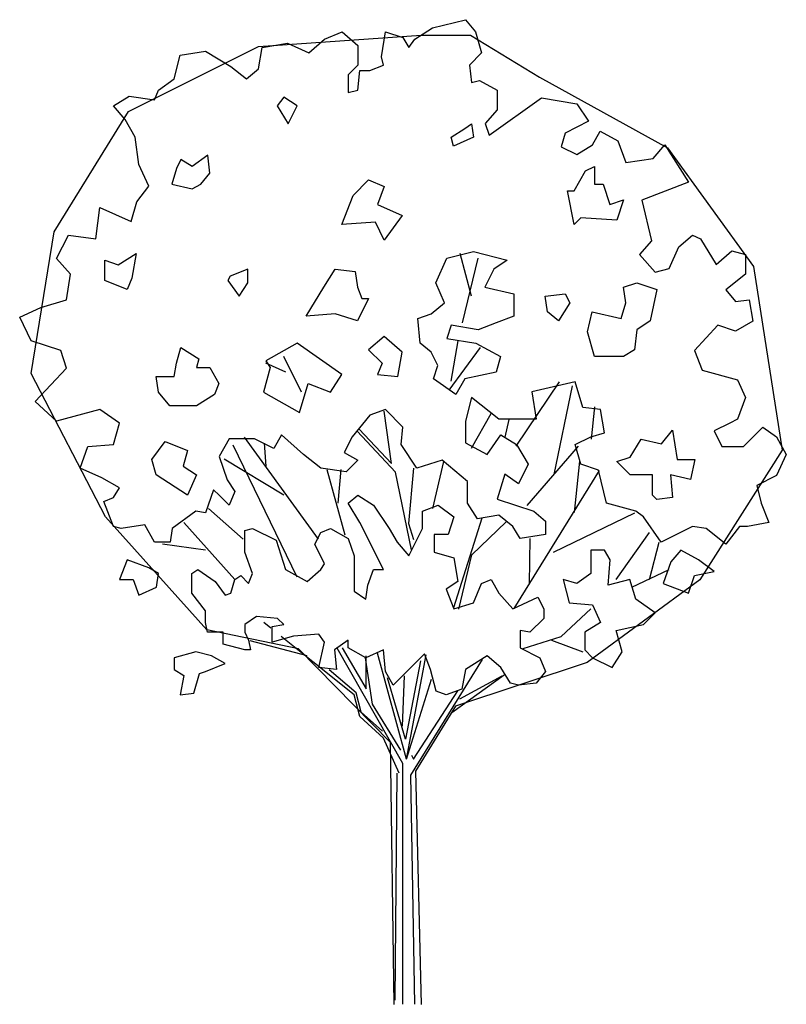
# Model space of a CAD drawing. Extents: x 26.2 to 35.6, y 15 to 27.1.
import ezdxf

# ---------------------------------------------------------------- set-up
doc = ezdxf.new("R2010")
doc.units = 0
doc.header["$MEASUREMENT"] = 0
doc.layers.get('0').update_dxf_attribs({"linetype": 'CONTINUOUS'})
doc.layers.add('TR_OUT', color=7, linetype='CONTINUOUS')

msp = doc.modelspace()

# ---------------------------------------------------------------- linework, layer by layer
for p, q in [((31.765, 23.71), (31.627, 24.232)), ((31.655, 23.38), (31.847, 24.177)), ((31.517, 22.665), (31.6, 23.16)), ((31.49, 22.555), (31.875, 23.077)), ((29.675, 22.527), (29.455, 22.967)), ((29.483, 22.775), (29.235, 22.885)), ((32.313, 21.866), (32.849, 22.657)), ((32.784, 21.518), (33.009, 22.608)), ((30.782, 21.653), (30.691, 22.296)), ((33.242, 21.95), (33.283, 22.35)), ((31.767, 21.839), (32.008, 22.265)), ((32.178, 21.977), (32.229, 22.194)), ((30.831, 21.543), (30.36, 22.05)), ((30.384, 22.075), (30.782, 21.653)), ((29.883, 20.721), (28.972, 21.977)), ((29.619, 20.255), (28.833, 21.878)), ((29.238, 21.62), (29.218, 21.902)), ((32.452, 21.133), (33.083, 21.866)), ((29.459, 21.26), (28.722, 21.706)), ((31.289, 21.096), (31.424, 21.678)), ((33.034, 21.047), (33.099, 21.679)), ((30.21, 20.768), (29.989, 21.573)), ((30.126, 21.162), (30.162, 21.579)), ((31.052, 21.592), (30.99, 20.912)), ((32.29, 19.87), (33.341, 21.567)), ((31.027, 20.588), (30.831, 21.543)), ((28.957, 20.719), (28.53, 21.099)), ((31.549, 19.879), (31.895, 20.985)), ((32.776, 20.559), (33.775, 21.043)), ((28.853, 20.224), (28.227, 20.924)), ((30.99, 20.912), (31.052, 20.715)), ((31.768, 20.527), (32.19, 20.936)), ((32.477, 20.17), (32.489, 20.727)), ((33.545, 20.224), (33.955, 20.801)), ((28.493, 20.584), (27.964, 20.658)), ((33.955, 20.224), (34.074, 20.682)), ((31.609, 19.859), (31.768, 20.527)), ((33.738, 20.129), (34.196, 20.346)), ((32.87, 19.523), (33.234, 19.863)), ((29.298, 19.627), (29.213, 19.695)), ((29.815, 19.212), (29.425, 19.525)), ((32.403, 19.376), (32.87, 19.523)), ((29.746, 19.286), (29.041, 19.47)), ((30.921, 17.962), (30.115, 19.382)), ((30.176, 19.384), (30.47, 18.88)), ((32.751, 19.478), (33.136, 19.335)), ((30.458, 19.261), (30.544, 18.692)), ((30.47, 18.88), (30.47, 19.286)), ((30.966, 18.016), (30.608, 19.319)), ((30.966, 18.016), (31.209, 19.3)), ((30.323, 18.806), (29.815, 19.212)), ((31.138, 19.224), (30.954, 18.261)), ((31.019, 17.819), (31.9, 19.241)), ((30.348, 18.831), (30.016, 19.113)), ((30.954, 18.261), (30.732, 19.015)), ((30.917, 18.421), (30.941, 19.04)), ((31.523, 18.589), (32.166, 19.052)), ((31.621, 18.757), (32.141, 19.04)), ((30.966, 18.016), (31.274, 18.999)), ((30.393, 18.54), (30.323, 18.806)), ((30.409, 18.593), (30.348, 18.831)), ((31.052, 18.016), (31.596, 18.855)), ((30.544, 18.692), (30.892, 18.126)), ((30.683, 18.274), (30.393, 18.54)), ((30.671, 18.36), (30.409, 18.593)), ((30.876, 17.844), (30.683, 18.274)), ((31.027, 18.065), (31.052, 18.016)), ((30.921, 15.001), (30.921, 17.962)), ((30.827, 15.05), (30.851, 17.844)), ((31.068, 15.001), (31.019, 17.819))]:
    msp.add_line(p, q)
for points in [[(28.493, 21.043), (28.374, 21.067), (28.083, 20.85), (28.059, 20.682), (27.866, 20.682), (27.747, 20.899), (27.457, 20.85), (27.363, 20.875), (27.244, 21.186), (27.363, 21.235), (27.436, 21.354), (27.219, 21.477), (26.953, 21.596), (27.047, 21.862), (27.363, 21.887), (27.436, 22.149), (27.195, 22.317), (26.662, 22.173), (26.4, 22.415), (26.785, 22.825), (26.712, 23.042), (26.351, 23.161), (26.208, 23.451), (26.47, 23.57), (26.785, 23.664), (26.834, 23.98), (26.662, 24.172), (26.81, 24.459), (27.146, 24.414), (27.195, 24.799), (27.58, 24.627), (27.649, 24.869), (27.797, 25.061), (27.674, 25.328), (27.629, 25.663), (27.506, 25.881), (27.363, 26.048), (27.555, 26.167), (27.866, 26.122), (27.915, 26.241), (28.108, 26.384), (28.182, 26.675), (28.493, 26.724), (28.804, 26.532), (28.996, 26.384), (29.144, 26.507), (29.189, 26.769), (29.504, 26.819), (29.766, 26.7), (29.959, 26.868), (30.176, 26.962), (30.368, 26.794), (30.368, 26.552), (30.249, 26.433), (30.249, 26.216), (30.368, 26.241), (30.393, 26.483), (30.515, 26.483), (30.683, 26.552), (30.659, 26.651), (30.708, 26.962), (30.921, 26.892), (30.994, 26.769), (31.068, 26.868), (31.285, 27.011), (31.691, 27.109), (31.813, 26.962), (31.887, 26.7), (31.74, 26.552), (31.764, 26.339), (31.863, 26.36), (32.08, 26.241), (32.08, 25.999), (31.932, 25.831), (31.981, 25.688), (32.628, 26.147), (33.062, 26.073), (33.206, 25.86), (32.919, 25.713), (32.87, 25.545), (33.062, 25.45), (33.255, 25.569), (33.349, 25.737), (33.566, 25.618), (33.664, 25.352), (34, 25.401), (34.143, 25.569), (34.434, 25.11), (33.861, 24.889), (33.979, 24.389), (33.832, 24.222), (34.024, 24.004), (34.196, 24.049), (34.315, 24.316), (34.483, 24.459), (34.581, 24.414), (34.774, 24.099), (34.966, 24.267), (35.134, 24.222), (35.134, 23.98), (34.893, 23.787), (35.011, 23.644), (35.179, 23.664), (35.228, 23.402), (35.011, 23.279), (34.794, 23.353), (34.508, 23.042), (34.602, 22.8), (35.036, 22.681), (35.134, 22.464), (35.036, 22.198), (34.942, 22.149), (34.749, 22.055), (34.843, 21.862), (35.11, 21.862), (35.351, 22.1), (35.519, 21.981), (35.638, 21.764), (35.519, 21.502), (35.277, 21.379), (35.327, 21.162), (35.421, 20.924), (35.159, 20.875), (35.06, 20.875), (34.893, 20.658), (34.651, 20.85), (34.483, 20.875), (34.098, 20.682), (33.881, 20.994), (33.881, 20.994), (33.787, 21.067), (33.427, 21.162), (33.328, 21.571), (33.111, 21.645), (33.042, 21.887), (33.234, 21.981), (33.402, 22.03), (33.353, 22.317), (33.136, 22.341), (33.042, 22.657), (32.509, 22.534), (32.559, 22.198), (32.1, 22.198), (31.764, 22.464), (31.691, 22.173), (31.691, 21.907), (31.957, 21.764), (32.125, 22.005), (32.317, 21.887), (32.464, 21.645), (32.342, 21.403), (32.174, 21.522), (32.08, 21.211), (32.534, 21.067), (32.677, 20.944), (32.677, 20.777), (32.366, 20.731), (32.272, 20.875), (32.1, 21.018), (31.838, 20.969), (31.715, 21.162), (31.715, 21.428), (31.404, 21.694), (31.093, 21.596), (30.9, 21.887), (30.921, 22.1), (30.708, 22.317), (30.515, 22.247), (30.298, 21.981), (30.2, 21.788), (30.368, 21.694), (30.225, 21.547), (29.914, 21.596), (29.697, 21.764), (29.43, 22.005), (29.336, 21.837), (29.095, 21.956), (28.783, 21.956), (28.661, 21.739), (28.759, 21.452), (28.853, 21.309), (28.783, 21.137), (28.661, 21.26), (28.592, 21.329), (28.493, 21.043)], [(29.62, 26.048), (29.455, 26.158), (29.373, 26.048), (29.51, 25.828)], [(31.682, 25.773), (31.765, 25.828), (31.792, 25.663), (31.545, 25.553), (31.517, 25.663)], [(28.548, 25.223), (28.521, 25.443), (28.328, 25.305), (28.191, 25.388), (28.136, 25.278), (28.081, 25.085), (28.328, 25.03), (28.438, 25.085)], [(33.167, 25.25), (33.277, 25.305), (33.277, 25.085), (33.387, 25.085), (33.469, 24.838), (33.634, 24.893), (33.552, 24.645), (33.112, 24.673), (33.029, 24.59), (32.947, 25.003), (33.029, 25.003)], [(30.308, 24.948), (30.5, 25.14), (30.693, 25.058), (30.61, 24.838), (30.913, 24.7), (30.693, 24.398), (30.583, 24.618), (30.17, 24.59)], [(27.256, 23.902), (27.256, 24.15), (27.421, 24.095), (27.641, 24.232), (27.586, 23.93), (27.531, 23.792)], [(31.572, 22.5), (31.297, 22.692), (31.352, 22.857), (31.27, 23.022), (31.132, 23.132), (31.105, 23.435), (31.27, 23.49), (31.435, 23.627), (31.325, 23.875), (31.462, 24.177), (31.792, 24.26), (32.205, 24.15), (32.04, 24.04), (31.93, 23.82), (32.287, 23.737), (32.287, 23.462), (32.067, 23.38), (31.847, 23.297), (31.517, 23.352), (31.462, 23.187), (31.82, 23.132), (32.122, 22.967), (32.067, 22.775), (31.682, 22.692)], [(28.796, 23.957), (28.768, 23.902), (28.906, 23.71), (29.016, 23.875), (29.016, 24.04)], [(29.95, 23.82), (30.088, 24.04), (30.335, 24.012), (30.363, 23.82), (30.418, 23.682), (30.5, 23.682), (30.363, 23.407), (30.088, 23.49), (29.73, 23.462)], [(33.194, 23.27), (33.249, 23.517), (33.607, 23.435), (33.662, 23.627), (33.634, 23.82), (33.799, 23.875), (34.047, 23.792), (33.964, 23.407), (33.799, 23.297), (33.772, 23.05), (33.634, 22.967), (33.277, 22.967)], [(32.7, 23.517), (32.672, 23.71), (32.919, 23.737), (32.974, 23.627), (32.837, 23.407)], [(30.033, 22.527), (30.17, 22.747), (29.62, 23.132), (29.235, 22.912), (29.29, 22.83), (29.208, 22.527), (29.648, 22.28), (29.758, 22.637)], [(30.858, 22.72), (30.913, 23.022), (30.693, 23.215), (30.5, 23.05), (30.665, 22.885), (30.61, 22.747)], [(28.383, 22.83), (28.548, 22.83), (28.658, 22.637), (28.603, 22.5), (28.383, 22.362), (28.053, 22.362), (27.916, 22.527), (27.888, 22.72), (28.108, 22.72), (28.136, 22.885), (28.191, 23.077), (28.411, 22.94)], [(33.717, 21.73), (33.854, 21.95), (34.102, 21.895), (34.239, 22.06), (34.294, 21.702), (34.514, 21.702), (34.459, 21.455), (34.212, 21.51), (34.239, 21.235), (34.047, 21.207), (33.992, 21.262), (33.992, 21.51), (33.717, 21.51), (33.552, 21.675)], [(27.888, 21.51), (27.833, 21.702), (27.998, 21.922), (28.273, 21.812), (28.218, 21.62), (28.383, 21.51), (28.273, 21.262)], [(29.381, 19.744), (29.119, 19.769), (28.976, 19.671), (28.976, 19.576), (29.021, 19.478), (29.045, 19.359), (28.976, 19.359), (28.71, 19.429), (28.71, 19.576), (28.517, 19.576), (28.493, 19.695), (28.493, 19.838), (28.325, 20.056), (28.325, 20.297), (28.399, 20.346), (28.611, 20.199), (28.734, 20.031), (28.804, 20.056), (28.853, 20.224), (28.927, 20.273), (29.021, 20.174), (29.07, 20.297), (28.976, 20.559), (28.976, 20.826), (29.07, 20.85), (29.361, 20.707), (29.479, 20.346), (29.746, 20.199), (29.914, 20.346), (29.959, 20.416), (29.84, 20.658), (29.914, 20.801), (30.032, 20.85), (30.249, 20.731), (30.323, 20.514), (30.323, 20.248), (30.323, 20.08), (30.466, 19.982), (30.491, 20.154), (30.56, 20.346), (30.683, 20.346), (30.393, 20.924), (30.249, 21.162), (30.368, 21.26), (30.56, 21.137), (30.753, 20.85), (30.851, 20.682), (30.994, 20.514), (31.162, 20.85), (31.162, 21.067), (31.355, 21.137), (31.547, 20.994), (31.478, 20.777), (31.306, 20.777), (31.306, 20.559), (31.547, 20.49), (31.596, 20.199), (31.453, 20.105), (31.547, 19.863), (31.789, 19.937), (31.887, 20.174), (32.006, 20.224), (32.1, 20.056), (32.272, 19.863), (32.583, 20.006), (32.657, 19.863), (32.657, 19.744), (32.485, 19.576), (32.366, 19.597), (32.366, 19.384), (32.608, 19.261), (32.677, 19.093), (32.559, 18.95), (32.342, 18.925), (32.247, 18.95), (32.125, 19.142), (31.957, 19.286), (31.691, 19.118), (31.646, 18.876), (31.453, 18.806), (31.33, 18.851), (31.261, 19.118), (31.187, 19.31), (31.019, 19.142), (30.802, 18.925), (30.708, 19.093), (30.683, 19.359), (30.466, 19.261), (30.249, 19.384), (30.249, 19.478), (30.081, 19.359), (30.106, 19.118), (29.889, 19.142), (29.959, 19.453), (29.889, 19.552), (29.574, 19.527), (29.312, 19.453), (29.312, 19.646), (29.455, 19.671)], [(27.797, 20.367), (27.53, 20.465), (27.436, 20.224), (27.604, 20.224), (27.674, 20.031), (27.891, 20.129), (27.915, 20.297)], [(33.472, 20.465), (33.402, 20.584), (33.234, 20.584), (33.234, 20.297), (33.062, 20.174), (32.894, 20.224), (32.968, 19.937), (33.255, 19.912), (33.353, 19.695), (33.161, 19.576), (33.161, 19.359), (33.255, 19.261), (33.496, 19.142), (33.619, 19.335), (33.545, 19.597), (33.881, 19.671), (34.024, 19.814), (33.787, 19.982), (33.713, 20.224), (33.447, 20.154)], [(34.34, 20.584), (34.217, 20.441), (34.123, 20.174), (34.434, 20.056), (34.508, 20.273), (34.749, 20.322), (34.557, 20.465)], [(28.566, 19.286), (28.374, 19.335), (28.108, 19.261), (28.108, 19.118), (28.227, 19.044), (28.182, 18.806), (28.349, 18.827), (28.419, 19.068), (28.493, 19.093), (28.734, 19.191)]]:
    msp.add_lwpolyline(points, close=True)
at = {"layer": 'TR_OUT'}
msp.add_lwpolyline([(30.815, 15), (30.769, 18.22), (29.639, 19.371), (28.51, 19.607), (27.264, 20.994), (26.349, 22.757), (26.63, 24.499), (27.545, 25.98), (29.146, 26.779), (31.145, 26.92), (31.754, 26.92), (32.602, 26.402), (34.175, 25.533), (35.234, 24.076), (35.586, 21.817), (34.576, 20.219), (33.19, 19.206), (31.568, 18.667), (31.075, 17.869), (31.145, 15)], dxfattribs=at)

doc.saveas('drawing.dxf')
